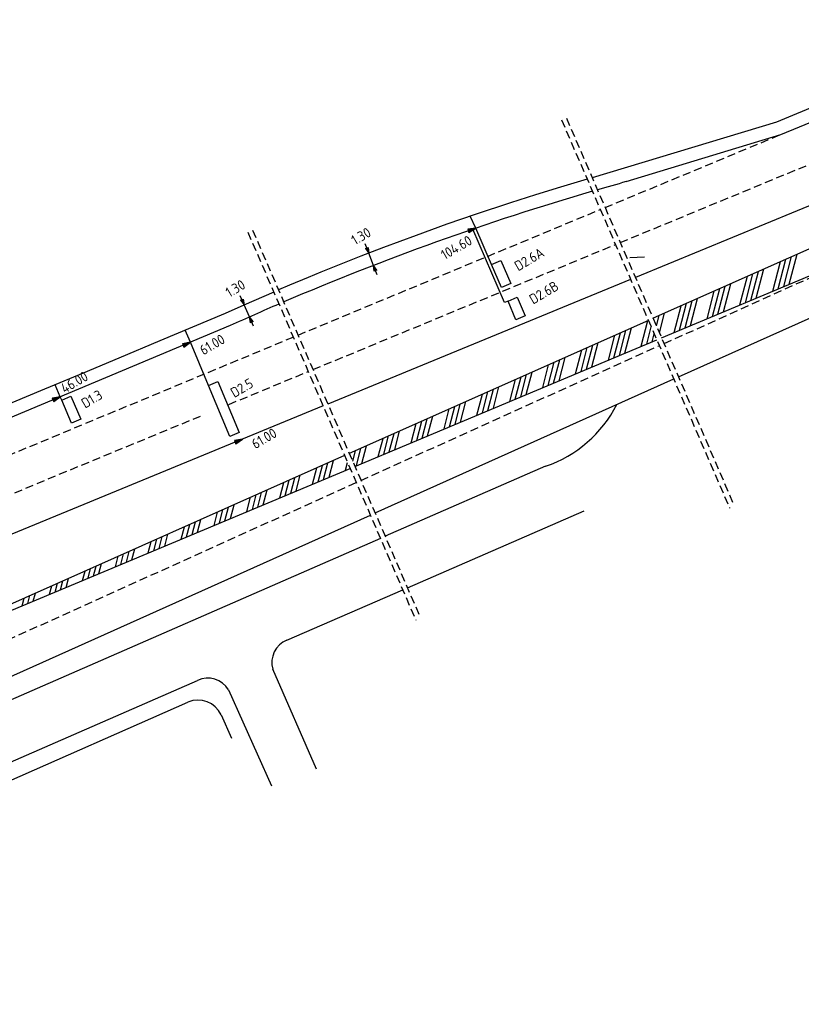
# Model space of a CAD drawing. Extents: x 1808 to 149445, y 103 to 460077.
# Tile 26 of 28: x 149269 to 149346, y 459723 to 459820. Entities that reach past the tile are written whole.
import ezdxf
from ezdxf.enums import TextEntityAlignment as Align

# ---------------------------------------------------------------- set-up
doc = ezdxf.new("R2010")
doc.units = 0
doc.header["$LTSCALE"] = 0.25
doc.header["$MEASUREMENT"] = 0
doc.linetypes.add('DASHED', pattern=[19.05, 12.7, -6.35])
doc.linetypes.add('HIDDEN2', pattern=[4.7625, 3.175, -1.5875])
doc.layers.get('0').update_dxf_attribs({"color": 1, "linetype": 'CONTINUOUS'})
for name, color, linetype in [('KABEL-500', 3, 'CONTINUOUS'), ('LUS-T-CODE', 1, 'CONTINUOUS'), ('LUSSEN', 7, 'CONTINUOUS'), ('MAAT-T-CODE', 7, 'CONTINUOUS'), ('Maatvoering', 7, 'CONTINUOUS'), ('MARKERING', 9, 'CONTINUOUS'), ('ONDERGROND', 7, 'CONTINUOUS'), ('Uitslijpers', 1, 'CONTINUOUS')]:
    doc.layers.add(name, color=color, linetype=linetype)
doc.styles.add('I020-1', font='ISO', dxfattribs={"height": 2})
doc.styles.add('ISO', font='ISO.SHX')

# ---------------------------------------------------------------- blocks, each defined once
blk = doc.blocks.new('V_1X5_5')
blk.add_lwpolyline([(-2.75, 0), (2.75, 0), (2.75, -1), (-2.75, -1), (-2.75, 0)])
at = {"layer": 'LUS-T-CODE', "style": 'ISO'}
blk.add_attdef('LUS', text='', height=1, rotation=270, dxfattribs=at).set_placement((0.069, -2.45), align=Align.MIDDLE)
blk = doc.blocks.new('V_1X2_5')
blk.add_lwpolyline([(-1.25, 0), (1.25, 0), (1.25, -1), (-1.25, -1), (-1.25, 0)])
at = {"layer": 'LUS-T-CODE', "style": 'ISO'}
blk.add_attdef('LUS', text='', height=1, rotation=270, dxfattribs=at).set_placement((0.1, -2.409), align=Align.MIDDLE)
blk = doc.blocks.new('V_1X2')
blk.add_lwpolyline([(-1, 0), (1, 0), (1, -1), (-1, -1), (-1, 0)])
at = {"layer": 'LUS-T-CODE', "style": 'I020-1'}
blk.add_attdef('LUS', text='', height=1, rotation=270, dxfattribs=at).set_placement((0.022, -2.416), align=Align.MIDDLE)
blk = doc.blocks.new('V_P2')
for p, q in [((0, 0), (0.78, 0.194)), ((0, 0), (0.78, 0.146)), ((0, 0), (0.78, 0.097)), ((0.78, 0.06), (0, 0)), ((0, 0), (0.78, 0.049)), ((0.78, 0.037), (0, 0)), ((0, 0), (0.78, 0)), ((0.78, -0.194), (0, 0)), ((0, 0), (0.78, -0.097)), ((0, 0), (0.78, -0.146)), ((0, 0), (0.78, -0.049)), ((0, 0), (0.78, 0)), ((0.78, -0.194), (0.78, 0.194))]:
    blk.add_line(p, q)
for points in [[(0.78, 0.181), (0, 0)], [(0, 0), (0.78, 0.171)], [(0.78, 0.159), (0, 0)], [(0.78, 0.135), (0, 0)], [(0, 0), (0.78, 0.121)], [(0.78, 0.11), (0, 0)], [(0.78, 0.085), (0, 0)], [(0, 0), (0.78, 0.073)], [(0, 0), (0.78, 0.026)], [(0.78, 0.012), (0, 0)], [(0.78, -0.181), (0, 0)], [(0, 0), (0.78, -0.171)], [(0.78, -0.159), (0, 0)], [(0.78, -0.135), (0, 0)], [(0, 0), (0.78, -0.121)], [(0.78, -0.11), (0, 0)], [(0, 0), (0.78, -0.073)], [(0.78, -0.037), (0, 0)], [(0, 0), (0.78, -0.026)], [(0.78, -0.06), (0, 0)], [(0.78, -0.085), (0, 0)], [(0.78, -0.012), (0, 0)]]:
    blk.add_lwpolyline(points)
at = {"layer": 'MAAT-T-CODE', "style": 'I020-1'}
blk.add_attdef('MAAT', text='', height=1, dxfattribs=at).set_placement((1.5, 0), align=Align.MIDDLE)
blk = doc.blocks.new('V_PL')
at = {"layer": 'Maatvoering'}
for points in [[(-1, 0), (0, 0)], [(-0.567, 0.142), (0, 0)], [(-0.567, -0.142), (-0.567, 0.142)], [(-0.567, 0.125), (0, 0)], [(-0.567, 0.107), (0, 0)], [(-0.567, 0.089), (0, 0)], [(-0.567, 0.072), (0, 0)], [(-0.567, 0.055), (0, 0)], [(-0.567, 0.037), (0, 0)], [(-0.567, 0.019), (0, 0)], [(-0.567, -0.125), (0, 0)], [(-0.567, -0.089), (0, 0)], [(-0.567, -0.055), (0, 0)], [(-0.567, -0.019), (0, 0)], [(-0.567, -0.142), (0, 0)], [(-0.567, -0.037), (0, 0)], [(-0.567, -0.072), (0, 0)], [(-0.567, -0.107), (0, 0)], [(0, 0), (-0.567, 0)]]:
    blk.add_lwpolyline(points, dxfattribs=at)
blk = doc.blocks.new('V_PR')
at = {"layer": 'Maatvoering'}
for points in [[(0.567, 0.142), (0, 0)], [(0.567, 0.125), (0, 0)], [(0.567, 0.107), (0, 0)], [(0.567, 0.089), (0, 0)], [(0.567, 0.072), (0, 0)], [(0.567, 0.055), (0, 0)], [(0.567, 0.037), (0, 0)], [(0.567, 0.019), (0, 0)], [(0.567, -0.107), (0, 0)], [(0.567, -0.072), (0, 0)], [(0.567, -0.037), (0, 0)], [(0, 0), (0.567, 0)], [(0, 0), (1, 0)], [(0.567, -0.019), (0, 0)], [(0.567, -0.055), (0, 0)], [(0.567, -0.089), (0, 0)], [(0.567, -0.125), (0, 0)], [(0.567, -0.142), (0, 0)], [(0.567, 0.142), (0.567, -0.142)]]:
    blk.add_lwpolyline(points, dxfattribs=at)
at = {"layer": 'MAAT-T-CODE', "style": 'I020-1'}
blk.add_attdef('MAAT', text='', height=1, dxfattribs=at).set_placement((1.7, 0), align=Align.MIDDLE)

msp = doc.modelspace()

# ---------------------------------------------------------------- linework, layer by layer
at = {"layer": 'KABEL-500'}
for p, q in [((149285.652, 459788.113), (149285.153, 459789.305)), ((149272.821, 459782.736), (149272.322, 459783.927))]:
    msp.add_line(p, q, dxfattribs=at)
for points in [[(149357.376, 459815.597), (149343.47, 459809.823), (149325.291, 459804.347)], [(149324.8, 459804.204), (149322.156, 459803.417), (149319.711, 459802.663), (149317.229, 459801.872), (149313.754, 459800.718), (149310.957, 459799.751), (149307.919, 459798.661), (149304.698, 459797.461), (149302.453, 459796.595), (149298.537, 459795.031), (149297.257, 459794.503), (149295.427, 459793.736), (149294.345, 459793.276)], [(149313.808, 459799.373), (149313.238, 459800.542)], [(149293.879, 459793.074), (149290.925, 459791.781), (149289.082, 459790.952), (149282.641, 459788.252), (149278.583, 459786.552), (149275.073, 459785.08), (149270.865, 459783.317), (149267.035, 459781.711), (149263.222, 459780.114), (149260.186, 459778.841), (149253.323, 459775.965), (149244.667, 459772.337), (149237.558, 459769.357), (149235.094, 459768.325), (149232.652, 459767.301), (149230.523, 459766.409), (149229.901, 459766.148), (149229.566, 459766.133), (149229.333, 459766.205), (149229.044, 459766.427), (149228.927, 459766.607), (149228.668, 459766.492)]]:
    msp.add_lwpolyline(points, dxfattribs=at)
at = {"layer": 'Maatvoering'}
for p, q in [((149303.712, 459795.7), (149303.249, 459796.902)), ((149291.484, 459790.616), (149290.966, 459791.799))]:
    msp.add_line(p, q, dxfattribs=at)
at = {"layer": 'Maatvoering', "color": 5, "linetype": 'DASHED', "ltscale": 0.25}
for points in [[(149322.267, 459810.051), (149338.847, 459771.773)], [(149322.742, 459810.232), (149339.299, 459772.01)], [(149291.792, 459799.17), (149308.348, 459760.948)], [(149291.317, 459798.989), (149307.897, 459760.711)]]:
    msp.add_lwpolyline(points, dxfattribs=at)
at = {"layer": 'MARKERING', "linetype": 'HIDDEN2'}
for p, q in [((149328.062, 459797.951), (149372.704, 459816.401)), ((149326.566, 459801.405), (149343.907, 459808.606)), ((149296.272, 459788.827), (149326.096, 459801.21)), ((149297.746, 459785.423), (149327.592, 459797.757)), ((149332.378, 459787.986), (149353.12, 459797.351)), ((149242.337, 459766.432), (149295.803, 459788.632)), ((149302.483, 459774.489), (149331.915, 459787.777)), ((149289.45, 459781.994), (149297.277, 459785.229)), ((149241.904, 459762.385), (149286.894, 459780.938)), ((149238.359, 459745.538), (149302.02, 459774.28))]:
    msp.add_line(p, q, dxfattribs=at)
at = {"layer": 'MARKERING'}
for p, q in [((149332.131, 459788.556), (149376.679, 459807.224)), ((149343.643, 459793.38), (149344.408, 459796.318)), ((149344.184, 459793.606), (149344.953, 459796.56)), ((149344.724, 459793.833), (149345.497, 459796.802)), ((149341.482, 459792.474), (149342.23, 459795.349)), ((149343.103, 459793.154), (149343.864, 459796.075)), ((149339.86, 459791.795), (149340.597, 459794.622)), ((149340.401, 459792.021), (149341.141, 459794.865)), ((149340.941, 459792.248), (149341.686, 459795.107)), ((149337.158, 459790.663), (149337.874, 459793.411)), ((149337.699, 459790.889), (149338.419, 459793.654)), ((149338.239, 459791.115), (149338.963, 459793.896)), ((149334.997, 459789.757), (149335.696, 459792.443)), ((149336.618, 459790.436), (149337.33, 459793.169)), ((149333.376, 459789.077), (149334.063, 459791.716)), ((149333.916, 459789.304), (149334.607, 459791.958)), ((149334.456, 459789.53), (149335.152, 459792.201)), ((149331.32, 459790.428), (149331.34, 459790.505)), ((149331.621, 459789.734), (149331.885, 459790.747)), ((149331.922, 459789.04), (149332.429, 459790.99)), ((149328.512, 459787.039), (149329.163, 459789.536)), ((149330.133, 459787.719), (149330.796, 459790.263)), ((149330.674, 459787.945), (149331.113, 459789.63)), ((149326.891, 459786.36), (149327.529, 459788.81)), ((149327.431, 459786.586), (149328.074, 459789.052)), ((149327.972, 459786.813), (149328.618, 459789.294)), ((149331.214, 459788.172), (149331.413, 459788.936)), ((149301.88, 459775.879), (149331.663, 459788.36)), ((149324.189, 459785.228), (149324.807, 459787.599)), ((149324.729, 459785.454), (149325.351, 459787.841)), ((149325.27, 459785.681), (149325.896, 459788.083)), ((149322.027, 459784.322), (149322.629, 459786.63)), ((149323.649, 459785.001), (149324.262, 459787.357)), ((149320.406, 459783.642), (149320.995, 459785.904)), ((149320.947, 459783.869), (149321.54, 459786.146)), ((149321.487, 459784.095), (149322.084, 459786.388)), ((149317.704, 459782.51), (149318.273, 459784.693)), ((149318.245, 459782.737), (149318.817, 459784.935)), ((149318.785, 459782.963), (149319.362, 459785.177)), ((149315.543, 459781.604), (149316.095, 459783.724)), ((149317.164, 459782.284), (149317.728, 459784.451)), ((149313.922, 459780.925), (149314.461, 459782.997)), ((149314.462, 459781.152), (149315.006, 459783.24)), ((149315.002, 459781.378), (149315.55, 459783.482)), ((149311.22, 459779.793), (149311.739, 459781.786)), ((149311.76, 459780.019), (149312.283, 459782.029)), ((149312.3, 459780.246), (149312.828, 459782.271)), ((149309.058, 459778.887), (149309.561, 459780.818)), ((149310.679, 459779.566), (149311.194, 459781.544)), ((149307.437, 459778.208), (149307.927, 459780.091)), ((149307.977, 459778.434), (149308.472, 459780.333)), ((149308.518, 459778.661), (149309.016, 459780.576)), ((149304.735, 459777.075), (149305.205, 459778.88)), ((149305.275, 459777.302), (149305.749, 459779.122)), ((149305.816, 459777.528), (149306.294, 459779.365)), ((149302.573, 459776.17), (149303.027, 459777.912)), ((149304.194, 459776.849), (149304.66, 459778.638)), ((149301.364, 459777.071), (149301.394, 459777.185)), ((149301.665, 459776.377), (149301.938, 459777.427)), ((149302.033, 459775.943), (149302.483, 459777.669)), ((149298.25, 459774.358), (149298.671, 459775.974)), ((149298.791, 459774.584), (149299.216, 459776.216)), ((149299.331, 459774.811), (149299.76, 459776.458)), ((149300.952, 459775.49), (149301.156, 459776.273)), ((149242.742, 459751.097), (149301.412, 459775.683)), ((149296.089, 459773.452), (149296.493, 459775.005)), ((149297.71, 459774.131), (149298.127, 459775.732)), ((149294.467, 459772.773), (149294.86, 459774.279)), ((149295.008, 459772.999), (149295.404, 459774.521)), ((149295.548, 459773.226), (149295.949, 459774.763)), ((149291.765, 459771.64), (149292.137, 459773.068)), ((149292.306, 459771.867), (149292.682, 459773.31)), ((149292.846, 459772.093), (149293.226, 459773.552)), ((149289.604, 459770.735), (149289.959, 459772.099)), ((149291.225, 459771.414), (149291.593, 459772.826)), ((149287.983, 459770.055), (149288.326, 459771.372)), ((149288.523, 459770.282), (149288.87, 459771.615)), ((149289.063, 459770.508), (149289.415, 459771.857)), ((149285.281, 459768.923), (149285.603, 459770.162)), ((149285.821, 459769.15), (149286.148, 459770.404)), ((149286.362, 459769.376), (149286.692, 459770.646)), ((149283.119, 459768.017), (149283.425, 459769.193)), ((149284.74, 459768.697), (149285.059, 459769.919)), ((149281.498, 459767.338), (149281.792, 459768.466)), ((149282.038, 459767.564), (149282.336, 459768.708)), ((149282.579, 459767.791), (149282.881, 459768.951)), ((149278.796, 459766.206), (149279.069, 459767.255)), ((149279.336, 459766.432), (149279.614, 459767.498)), ((149279.877, 459766.659), (149280.158, 459767.74)), ((149276.634, 459765.3), (149276.891, 459766.287)), ((149278.256, 459765.979), (149278.525, 459767.013)), ((149275.013, 459764.62), (149275.258, 459765.56)), ((149275.554, 459764.847), (149275.802, 459765.802)), ((149276.094, 459765.073), (149276.347, 459766.044)), ((149272.311, 459763.488), (149272.536, 459764.349)), ((149272.852, 459763.715), (149273.08, 459764.591)), ((149273.392, 459763.941), (149273.625, 459764.833)), ((149270.15, 459762.582), (149270.358, 459763.38)), ((149271.771, 459763.262), (149271.991, 459764.107)), ((149269.069, 459762.129), (149269.269, 459762.896)), ((149269.609, 459762.356), (149269.813, 459763.138))]:
    msp.add_line(p, q, dxfattribs=at)
at = {"layer": 'ONDERGROND'}
for p, q in [((149343.907, 459808.606), (149371.176, 459819.928)), ((149375.427, 459810.115), (149331.296, 459790.485)), ((149328.646, 459803.956), (149343.907, 459808.606)), ((149333.8, 459784.704), (149377.873, 459804.466)), ((149330.466, 459796.516, 26.275), (149329.003, 459796.432, 26.275)), ((149329.003, 459796.432, 26.275), (149329.003, 459796.432, 26.275)), ((149289.582, 459789.76), (149227.496, 459763.739)), ((149330.832, 459790.279), (149301.328, 459777.156)), ((149303.871, 459771.284), (149333.336, 459784.496)), ((149300.863, 459776.949), (149242.742, 459751.097)), ((149320.701, 459775.892), (149304.869, 459768.98)), ((149237.143, 459741.364), (149303.407, 459771.076)), ((149307.066, 459763.907), (149324.513, 459771.496)), ((149304.403, 459768.777), (149252.662, 459746.186)), ((149295.176, 459758.735), (149306.601, 459763.704)), ((149298.083, 459746.009), (149293.79, 459755.877)), ((149215.142, 459723.643), (149286.342, 459754.764)), ((149289.411, 459753.836), (149293.665, 459744.385)), ((149217.735, 459722.831), (149285.415, 459752.622)), ((149288.679, 459751.375), (149289.719, 459749.082))]:
    msp.add_line(p, q, dxfattribs=at)
for points in [[(149374.221, 459812.898), (149329.551, 459794.513)], [(149329.081, 459794.319), (149329.081, 459794.319), (149299.217, 459782.028)], [(149298.747, 459781.835), (149231.481, 459754.15)]]:
    msp.add_lwpolyline(points, dxfattribs=at)
for centre, radius, start, end in [((149399.733, 459547.488), 266.137, 105.49219, 106.12697), ((149399.733, 459547.488), 266.137, 106.2372, 113.20748), ((149399.733, 459547.488), 266.137, 113.31684, 114.44935), ((149316.674, 459787.634), 12.413, 288.92838, 332.90304), ((149296.02, 459756.56), 2.332, 111.21554, 197.04383), ((149287.38, 459752.657), 2.349, 30.11554, 116.20852), ((149286.416, 459750.348), 2.485, 24.40157, 113.75825)]:
    msp.add_arc(centre, radius, start, end, dxfattribs=at)
at = {"layer": 'Uitslijpers'}
for p, q in [((149316.653, 459792.023), (149313.531, 459799.278)), ((149315.374, 459795.8), (149313.808, 459799.373)), ((149316.986, 459792.171), (149316.653, 459792.023)), ((149287.436, 459783.856), (149285.652, 459788.113)), ((149272.957, 459782.413), (149272.821, 459782.736))]:
    msp.add_line(p, q, dxfattribs=at)

# ---------------------------------------------------------------- block references
at = {"layer": 'LUSSEN'}
ref = msp.add_blockref('V_1X2_5', (149316.778, 459795.051), dxfattribs=dict(at, xscale=0.9938565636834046, yscale=0.9938565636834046, zscale=0.9938565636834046, rotation=293.2641348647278))
ref.add_attrib('LUS', 'D2.6A', dxfattribs={"layer": 'LUS-T-CODE', "height": 0.9939, "rotation": 30.4015, "style": 'ISO'}).set_placement((149319.079, 459796.307), align=Align.MIDDLE)
ref = msp.add_blockref('V_1X2', (149318.29, 459791.646), dxfattribs=dict(at, xscale=0.9938565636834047, yscale=0.9938565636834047, zscale=0.9938565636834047, rotation=293.1000168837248))
ref.add_attrib('LUS', 'D2.6B', dxfattribs={"layer": 'LUS-T-CODE', "height": 0.9939, "rotation": 30.4015, "style": 'I020-1'}).set_placement((149320.525, 459793.023), align=Align.MIDDLE)
ref = msp.add_blockref('V_1X5_5', (149289.413, 459781.723), dxfattribs=dict(at, xscale=0.9938565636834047, yscale=0.9938565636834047, zscale=0.9938565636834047, rotation=292.8387218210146))
ref.add_attrib('LUS', 'D2.5', dxfattribs={"layer": 'LUS-T-CODE', "height": 0.9939, "rotation": 30.4015, "style": 'ISO'}).set_placement((149290.727, 459783.62), align=Align.MIDDLE)
ref = msp.add_blockref('V_1X2_5', (149274.36, 459781.664), dxfattribs=dict(at, xscale=0.9938565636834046, yscale=0.9938565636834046, zscale=0.9938565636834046, rotation=293.2641348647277))
ref.add_attrib('LUS', 'D1.3', dxfattribs={"layer": 'LUS-T-CODE', "height": 0.9939, "rotation": 30.4015, "style": 'ISO'}).set_placement((149275.928, 459782.526), align=Align.MIDDLE)
at = {"layer": 'Maatvoering'}
ref = msp.add_blockref('V_PR', (149303.249, 459796.902), dxfattribs=dict(at, xscale=0.9938565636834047, yscale=0.9938565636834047, zscale=0.9938565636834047, rotation=111.0721973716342))
ref.add_attrib('MAAT', '1.30', dxfattribs={"layer": 'MAAT-T-CODE', "height": 0.9939, "rotation": 30.4015, "style": 'I020-1'}).set_placement((149302.486, 459798.583), align=Align.MIDDLE)
ref = msp.add_blockref('V_P2', (149313.808, 459799.373), dxfattribs=dict(at, xscale=0.9938565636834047, yscale=0.9938565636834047, zscale=0.9938565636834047, rotation=198.9933917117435))
ref.add_attrib('MAAT', '104.60', dxfattribs={"layer": 'MAAT-T-CODE', "height": 0.9939, "rotation": 30.4015, "style": 'I020-1'}).set_placement((149311.897, 459797.463), align=Align.MIDDLE)
for p, xscale, yscale, zscale, rotation in [((149303.712, 459795.7), 0.9938565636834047, 0.9938565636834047, 0.9938565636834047, 111.0721973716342), ((149291.484, 459790.616), 0.9938565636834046, 0.9938565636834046, 0.9938565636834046, 113.6331725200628)]:
    msp.add_blockref('V_PL', p, dxfattribs=dict(at, xscale=xscale, yscale=yscale, zscale=zscale, rotation=rotation))
ref = msp.add_blockref('V_PR', (149290.966, 459791.799), dxfattribs=dict(at, xscale=0.9938565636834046, yscale=0.9938565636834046, zscale=0.9938565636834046, rotation=113.6331725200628))
ref.add_attrib('MAAT', '1.30', dxfattribs={"layer": 'MAAT-T-CODE', "height": 0.9939, "rotation": 30.4015, "style": 'I020-1'}).set_placement((149290.087, 459793.431), align=Align.MIDDLE)
ref = msp.add_blockref('V_P2', (149285.652, 459788.113), dxfattribs=dict(at, xscale=0.9938565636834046, yscale=0.9938565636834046, zscale=0.9938565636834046, rotation=202.7392416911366))
ref.add_attrib('MAAT', '61.00', dxfattribs={"layer": 'MAAT-T-CODE', "height": 0.9939, "rotation": 30.4015, "style": 'I020-1'}).set_placement((149287.811, 459787.887), align=Align.MIDDLE)
ref = msp.add_blockref('V_P2', (149272.821, 459782.736), dxfattribs=dict(at, xscale=0.9938565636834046, yscale=0.9938565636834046, zscale=0.9938565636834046, rotation=202.7392416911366))
ref.add_attrib('MAAT', '46.00', dxfattribs={"layer": 'MAAT-T-CODE', "height": 0.9939, "rotation": 30.4015, "style": 'I020-1'}).set_placement((149274.208, 459784.174), align=Align.MIDDLE)
ref = msp.add_blockref('V_P2', (149290.78, 459778.556), dxfattribs=dict(at, xscale=0.9938565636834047, yscale=0.9938565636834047, zscale=0.9938565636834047, rotation=202.3705564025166))
ref.add_attrib('MAAT', '61.00', dxfattribs={"layer": 'MAAT-T-CODE', "height": 0.9939, "rotation": 30.4015, "style": 'I020-1'}).set_placement((149292.928, 459778.637), align=Align.MIDDLE)

doc.saveas('drawing.dxf')
